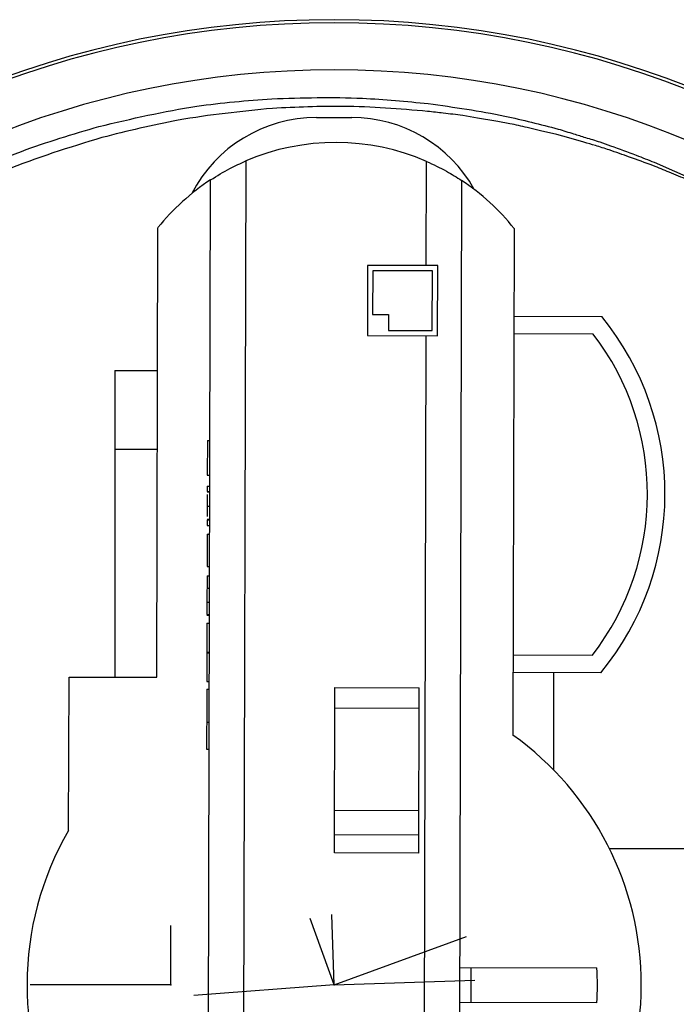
# Model space of a CAD drawing. Header units: millimetres. Extents: x 26 to 136, y 85 to 343.
# Tile 5 of 6: x 63 to 101, y 287 to 343. Entities that reach past the tile are written whole.
import ezdxf

# ---------------------------------------------------------------- set-up
doc = ezdxf.new("R2010")
doc.units = ezdxf.units.MM
doc.header["$PDSIZE"] = -1

msp = doc.modelspace()

# ---------------------------------------------------------------- linework, layer by layer
at = {"color": 7, "linetype": 'Continuous', "lineweight": 25}
for p, q in [((80.044, 337.282), (82.044, 337.282)), ((76.01, 334.806), (75.778, 240.933)), ((86.295, 328.844), (86.31, 334.78)), ((73.781, 242.017), (74.007, 333.731)), ((88.307, 333.696), (88.081, 241.982)), ((70.937, 305.382), (71.001, 331.004)), ((91.3, 330.954), (91.229, 302.087)), ((82.945, 328.852), (82.935, 324.852)), ((86.945, 328.842), (82.945, 328.852)), ((86.935, 324.842), (86.945, 328.842)), ((83.244, 328.551), (83.238, 326.051)), ((86.644, 328.543), (83.244, 328.551)), ((86.636, 325.143), (86.644, 328.543)), ((83.238, 326.051), (84.138, 326.049)), ((84.138, 326.049), (84.136, 325.149)), ((91.288, 325.954), (96.288, 325.942)), ((84.136, 325.149), (86.636, 325.143)), ((95.803, 324.943), (91.286, 324.954)), ((82.935, 324.852), (86.935, 324.842)), ((86.155, 271.844), (86.285, 324.844)), ((68.544, 322.857), (70.98, 322.857)), ((68.544, 322.857), (68.544, 305.388)), ((73.821, 318.88), (73.816, 316.905)), ((73.821, 318.88), (73.971, 318.879)), ((70.969, 318.357), (68.544, 318.357)), ((73.816, 316.905), (73.966, 316.905)), ((73.814, 316.277), (73.813, 315.963)), ((73.813, 315.963), (73.963, 315.963)), ((73.813, 315.949), (73.963, 315.949)), ((73.814, 316.277), (73.964, 316.277)), ((73.811, 315.138), (73.961, 315.138)), ((73.809, 314.348), (73.809, 314.034)), ((73.809, 314.348), (73.959, 314.347)), ((73.81, 314.383), (73.96, 314.383)), ((73.809, 314.034), (73.959, 314.033)), ((73.807, 313.54), (73.803, 311.7)), ((73.807, 313.54), (73.957, 313.54)), ((73.803, 311.7), (73.953, 311.7)), ((73.802, 311.162), (73.8, 310.461)), ((73.802, 311.162), (73.952, 311.161)), ((73.8, 310.461), (73.95, 310.461)), ((73.798, 309.668), (73.948, 309.668)), ((73.796, 308.963), (73.946, 308.963)), ((73.796, 308.918), (73.946, 308.918)), ((73.795, 308.469), (73.787, 305.149)), ((73.795, 308.469), (73.945, 308.469)), ((73.791, 306.809), (73.941, 306.809)), ((73.791, 306.764), (73.941, 306.764)), ((91.241, 306.654), (95.758, 306.643)), ((65.916, 296.654), (65.937, 305.394)), ((65.937, 305.394), (70.937, 305.382)), ((96.238, 305.642), (91.238, 305.654)), ((93.544, 305.649), (93.544, 300.104)), ((73.786, 304.7), (73.936, 304.7)), ((73.787, 305.149), (73.937, 305.149)), ((81.063, 295.373), (81.086, 304.799)), ((81.086, 304.799), (85.886, 304.787)), ((85.863, 295.361), (85.886, 304.787)), ((85.883, 303.602), (81.083, 303.614)), ((73.781, 302.817), (73.931, 302.817)), ((73.777, 301.29), (73.927, 301.29)), ((81.069, 297.808), (85.869, 297.797)), ((85.865, 296.39), (81.065, 296.401)), ((85.863, 295.361), (81.063, 295.373)), ((103.444, 295.607), (96.734, 295.607)), ((88.197, 288.839), (96.013, 288.82)), ((88.842, 286.837), (88.847, 288.837)), ((96.008, 286.82), (88.192, 286.839))]:
    msp.add_line(p, q, dxfattribs=at)
at = {"color": 7, "linetype": 'Continuous'}
for p, q in [((81.044, 287.857), (80.916, 291.868)), ((81.044, 287.857), (79.672, 291.628)), ((71.744, 287.857), (71.744, 291.225)), ((81.044, 287.857), (88.586, 290.602)), ((81.044, 287.857), (89.066, 288.113)), ((71.744, 287.857), (63.718, 287.857)), ((81.044, 287.857), (73.041, 287.252))]:
    msp.add_line(p, q, dxfattribs=at)
at = {"color": 7, "linetype": 'Continuous', "lineweight": 25, "flags": 128}
for points in [[(90.262, 337.072), (89.213, 337.252), (88.368, 337.397)], [(93.727, 336.317), (92.799, 336.531), (92.048, 336.705)], [(95.279, 335.87), (94.423, 336.117), (93.727, 336.317)], [(99.283, 334.728), (100.443, 334.22), (101.246, 333.869)]]:
    msp.add_lwpolyline(points, dxfattribs=at)
at = {"color": 7, "linetype": 'Continuous', "lineweight": 25}
for centre, radius, start, end in [((81.044, 287.857), 55, 0, 180), ((81.044, 287.857), 54.821, 0, 180), ((81.044, 287.857), 52.139, 0, 180), ((80.044, 329.282), 8, 90, 152.7399), ((82.044, 329.282), 8, 29.1793, 90), ((81.13, 322.857), 13, 66.5206, 113.1966), ((81.13, 322.857), 13, 123.2256, 141.1897), ((81.13, 322.857), 13, 38.5275, 56.4916), ((83.895, 315.822), 16, 320.485, 39.2322), ((83.895, 315.822), 15, 322.2691, 37.4481), ((81.044, 287.857), 17.5, 305.3091, 54.4081), ((81.044, 287.857), 17.5, 149.823, 209.8942), ((81.044, 287.857), 15, 356.036, 3.6812), ((81.044, 287.857), 51.818, 180, 0)]:
    msp.add_arc(centre, radius, start, end, dxfattribs=at)
for points, knots in [([(77.495, 338.355), (79.215, 338.406), (82.194, 338.494), (85.157, 338.199), (86.41, 338.075)], [0, 0, 0, 0, 0.577482, 1, 1, 1, 1]), ([(67.643, 336.768), (69.496, 337.208), (72.744, 337.979), (76.069, 338.242), (77.495, 338.355)], [0, 0, 0, 0, 0.57091, 1, 1, 1, 1]), ([(86.371, 337.633), (84.772, 337.764), (81.829, 338.007), (78.881, 337.866), (77.534, 337.802)], [0, 0, 0, 0, 0.543388, 1, 1, 1, 1]), ([(86.41, 338.075), (87.871, 337.869), (90.363, 337.519), (92.798, 336.886), (93.806, 336.625)], [0, 0, 0, 0, 0.586137, 1, 1, 1, 1]), ([(77.534, 337.802), (75.732, 337.624), (72.452, 337.3), (69.255, 336.501), (67.815, 336.141)], [0, 0, 0, 0, 0.549396, 1, 1, 1, 1]), ([(88.368, 337.397), (87.999, 337.442), (87.334, 337.525), (86.668, 337.599), (86.371, 337.633)], [0, 0, 0, 0, 0.554584, 1, 1, 1, 1]), ([(57.686, 332.899), (59.509, 333.775), (62.73, 335.322), (66.156, 336.331), (67.643, 336.768)], [0, 0, 0, 0, 0.566093, 1, 1, 1, 1]), ([(92.048, 336.705), (91.72, 336.783), (91.129, 336.924), (90.529, 337.026), (90.262, 337.072)], [0, 0, 0, 0, 0.5534243, 1, 1, 1, 1]), ([(67.815, 336.141), (65.947, 335.568), (62.577, 334.534), (59.417, 332.974), (58.009, 332.279)], [0, 0, 0, 0, 0.554071, 1, 1, 1, 1]), ([(93.806, 336.625), (94.101, 336.533), (94.619, 336.373), (95.136, 336.213), (95.36, 336.144)], [0, 0, 0, 0, 0.56848, 1, 1, 1, 1]), ([(95.36, 336.144), (95.635, 336.062), (96.118, 335.918), (96.592, 335.747), (96.796, 335.673)], [0, 0, 0, 0, 0.569514, 1, 1, 1, 1]), ([(96.716, 335.431), (96.455, 335.517), (95.979, 335.674), (95.496, 335.809), (95.279, 335.87)], [0, 0, 0, 0, 0.5504131, 1, 1, 1, 1]), ([(96.796, 335.673), (97.282, 335.497), (98.116, 335.194), (98.94, 334.865), (99.283, 334.728)], [0, 0, 0, 0, 0.583126, 1, 1, 1, 1]), ([(99.21, 334.541), (98.765, 334.705), (97.938, 335.011), (97.103, 335.298), (96.716, 335.431)], [0, 0, 0, 0, 0.537015, 1, 1, 1, 1]), ([(74.007, 333.731), (74.371, 333.956), (75.026, 334.362), (75.707, 334.669), (76.01, 334.806)], [0, 0, 0, 0, 0.554965, 1, 1, 1, 1]), ([(86.31, 334.78), (86.694, 334.603), (87.372, 334.289), (88.024, 333.876), (88.307, 333.696)], [0, 0, 0, 0, 0.565117, 1, 1, 1, 1]), ([(101.184, 333.729), (100.836, 333.872), (100.178, 334.143), (99.52, 334.413), (99.21, 334.541)], [0, 0, 0, 0, 0.529125, 1, 1, 1, 1]), ([(73.813, 315.8), (73.813, 315.744), (73.812, 315.574), (73.812, 315.313), (73.811, 315.138)], [0, 0, 0, 0, 0.331236, 1, 1, 1, 1]), ([(73.811, 315.138), (73.811, 315.043), (73.811, 314.852), (73.81, 314.645), (73.81, 314.568), (73.81, 314.548)], [0, 0, 0, 0, 0.426607, 0.852915, 1, 1, 1, 1]), ([(73.8, 310.461), (73.799, 310.313), (73.799, 310.047), (73.798, 309.784), (73.798, 309.668)], [0, 0, 0, 0, 0.56024, 1, 1, 1, 1]), ([(73.798, 309.668), (73.798, 309.559), (73.797, 309.339), (73.797, 309.108), (73.796, 308.98), (73.796, 308.969), (73.796, 308.963)], [0, 0, 0, 0, 0.2797971, 0.5594998, 0.7796265, 1, 1, 1, 1]), ([(73.786, 304.7), (73.786, 304.668), (73.785, 304.604), (73.784, 304.087), (73.783, 303.463), (73.782, 303.033), (73.781, 302.817)], [0, 0, 0, 0, 0.279512, 0.55908, 0.779374, 1, 1, 1, 1]), ([(73.781, 302.817), (73.78, 302.481), (73.779, 301.88), (73.778, 301.471), (73.777, 301.29)], [0, 0, 0, 0, 0.559517, 1, 1, 1, 1])]:
    msp.add_open_spline(points, degree=3, knots=knots, dxfattribs=at)
at = {"color": 7, "linetype": 'Continuous'}
for p in [(71.744, 287.857), (81.044, 287.857), (81.044, 287.857), (81.044, 287.857)]:
    msp.add_point(p, dxfattribs=at)

doc.saveas('drawing.dxf')
